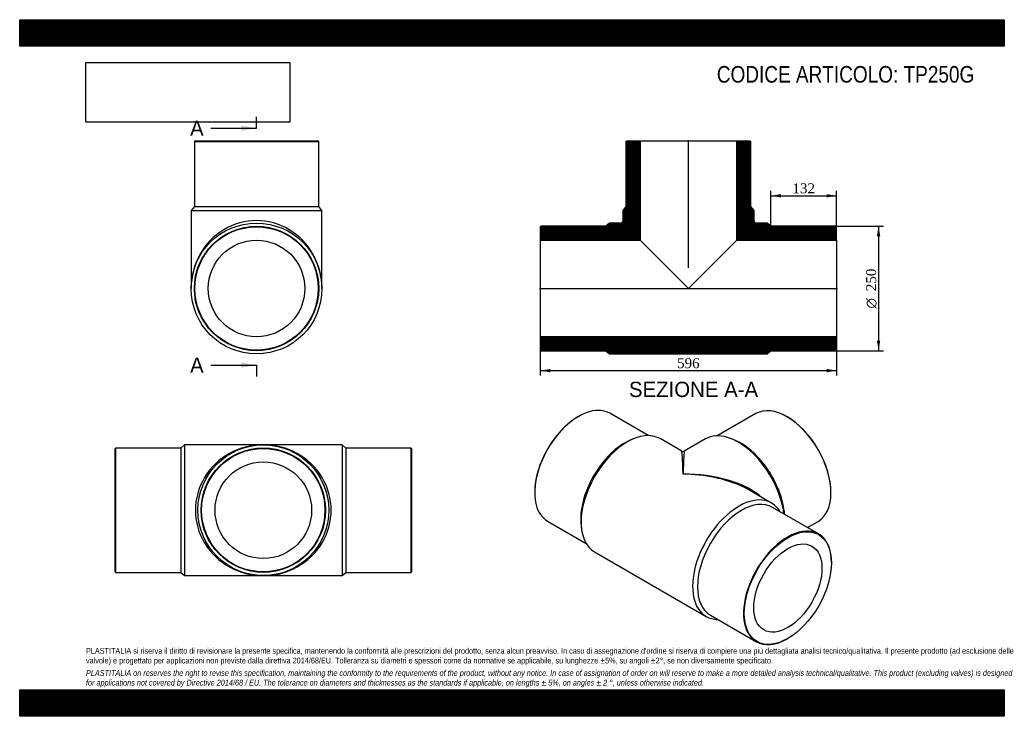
# Model space of a CAD drawing. Header units: millimetres. Extents: x 0 to 1980, y 0 to 1400.
import ezdxf
from ezdxf.enums import TextEntityAlignment as Align
from ezdxf.lldxf.tags import DXFTag

# ---------------------------------------------------------------- set-up
doc = ezdxf.new("R2010")
doc.units = ezdxf.units.MM
doc.header["$LTSCALE"] = 6.666667
for name, color, linetype in [('Default', 7, 'Continuous'), ('DV4_Default', 7, 'Continuous'), ('TP250G', 7, 'Continuous')]:
    doc.layers.add(name, color=color, linetype=linetype)
doc.styles.add('SEACAD_Solid_Edge_ANSI', font='seans.ttf')
doc.styles.add('SEACAD_Solid_Edge_ANSI1_Symbols', font='semeca1.ttf')
doc.styles.add('SEACAD_Times_New_Roman', font='times.ttf')
tags = doc.linetypes.add('CENTER2', pattern=[28.575, 19.05, -3.175, 3.175, -3.175]).pattern_tags.tags
tags[10:11] = [DXFTag(74, 4), DXFTag(75, 0), DXFTag(340, '0'), DXFTag(46, 0.0), DXFTag(50, 0.0), DXFTag(44, 0.0), DXFTag(45, 0.0)]
tags[8:9] = [DXFTag(74, 4), DXFTag(75, 0), DXFTag(340, '0'), DXFTag(46, 0.0), DXFTag(50, 0.0), DXFTag(44, 0.0), DXFTag(45, 0.0)]
tags[6:7] = [DXFTag(74, 4), DXFTag(75, 0), DXFTag(340, '0'), DXFTag(46, 0.0), DXFTag(50, 0.0), DXFTag(44, 0.0), DXFTag(45, 0.0)]
tags[4:5] = [DXFTag(74, 4), DXFTag(75, 0), DXFTag(340, '0'), DXFTag(46, 0.0), DXFTag(50, 0.0), DXFTag(44, 0.0), DXFTag(45, 0.0)]
doc.dimstyles.new('ANSImm', dxfattribs={"dimtxt": 20, "dimasz": 20, "dimexe": 10, "dimexo": 0, "dimgap": 5, "dimtad": 1, "dimdsep": 46, "dimtxsty": 'SEACAD_Times_New_Roman', "dimblk1": '_SE_FILLED', "dimblk2": '_SE_FILLED', "dimsah": 1, "dimcen": 10, "dimazin": 0, "dimtfac": 0.85, "dimtdec": 3, "dimtofl": 0, "dimtmove": 0, "dimatfit": 3, "dimfxl": 1, "dimarcsym": 0})
picture_1 = doc.add_image_def('image1.jpg', size_in_pixel=(4302, 1260))

# ---------------------------------------------------------------- blocks, each defined once
blk = doc.blocks.new('SE')
at = {"layer": 'TP250G', "color": 7, "linetype": 'Continuous'}
for p, q in [((192.9, 539.2), (191.9, 538.2)), ((191.9, 290.2), (191.9, 538.2)), ((192.9, 539.2), (192.9, 289.2)), ((323.9, 539.2), (192.9, 539.2)), ((331.4, 545.7), (323.9, 539.2)), ((323.9, 539.2), (323.9, 289.2)), ((331.4, 545.7), (331.4, 282.7)), ((489.9, 545.7), (331.4, 545.7)), ((648.4, 545.7), (489.9, 545.7)), ((648.4, 545.7), (648.4, 282.7)), ((655.9, 539.2), (648.4, 545.7)), ((655.9, 539.2), (655.9, 289.2)), ((786.9, 539.2), (655.9, 539.2)), ((786.9, 289.2), (786.9, 539.2)), ((787.9, 538.2), (786.9, 539.2)), ((787.9, 538.2), (787.9, 290.2)), ((191.9, 290.2), (192.9, 289.2)), ((192.9, 289.2), (323.9, 289.2)), ((323.9, 289.2), (331.4, 282.7)), ((331.4, 282.7), (489.9, 282.7)), ((489.9, 282.7), (648.4, 282.7)), ((648.4, 282.7), (655.9, 289.2)), ((655.9, 289.2), (786.9, 289.2)), ((786.9, 289.2), (787.9, 290.2))]:
    blk.add_line(p, q, dxfattribs=at)
for radius in [131.5, 125, 124, 97.1]:
    blk.add_circle((489.9, 414.2), radius, dxfattribs=at)
for major_axis in [(136.5, 0), (-136.5, 0)]:
    blk.add_ellipse((489.9, 414.2), major_axis=major_axis, ratio=0.96337, start_param=1.570796, end_param=4.712389, dxfattribs=at)
blk = doc.blocks.new('SE1')
at = {"layer": 'TP250G', "color": 7, "linetype": 'Continuous'}
for p, q in [((1124, 602.7), (1123.3, 602.3)), ((1264, 564.1), (1186.5, 608.9)), ((1480.4, 608.3), (1402.9, 563.5)), ((1543.7, 601.7), (1542.9, 602.1)), ((1233.6, 557.4), (1227.7, 554.8)), ((1331.5, 532.7), (1287.7, 558)), ((1379.3, 557.4), (1336.5, 532.7)), ((1439.2, 554.2), (1433.3, 556.7)), ((1035.6, 450.4), (1035.6, 449.6)), ((1511.8, 428.6), (1468, 453.9)), ((1631.3, 449), (1631.3, 449.8)), ((1606.5, 366.4), (1513.9, 419.9)), ((1061.5, 392.4), (1139, 347.6)), ((1128.9, 383.7), (1129.7, 377.4)), ((1584, 379.4), (1605.4, 391.8)), ((1156.2, 330.2), (1380.3, 200.8)), ((1632.4, 308.4), (1632.4, 309.2)), ((1388.9, 203.4), (1481.5, 149.9)), ((1544, 156.1), (1544.7, 156.5))]:
    blk.add_line(p, q, dxfattribs=at)
blk.add_arc((1334, 537), 5, 240.9237, 298.924, dxfattribs=at)
for centre, major_axis, ratio, start_param, end_param in [((1124, 500.6), (62.5, 108.3), 0.57735, 0, 3.141593), ((1542.9, 500), (-62.5, 108.3), 0.57735, 3.141593, 6.283185), ((1123.3, 501.1), (-62, -107.4), 0.57735, 3.926991, 5.497787), ((1543.7, 500.4), (62, -107.4), 0.57735, 0.785398, 2.356194), ((1221.9, 444.1), (-65.7, -113.9), 0.57735, 3.141593, 6.283185), ((1216.6, 447.2), (-62.5, -108.3), 0.57735, 3.801224, 5.623554), ((1445, 443.5), (-65.8, 113.9), 0.57735, 4.077957, 6.283185), ((1450.3, 446.6), (-62.5, 108.3), 0.57735, 4.025363, 5.623554), ((1334, 379.4), (2.5, -153.3), 0.01615, 2.346513, 3.131911), ((1334, 379.4), (-2.5, -153.3), 0.01615, 3.151274, 3.936673), ((1334, 379.4), (-189.5, -3), 0.566482, 3.704996, 4.703403), ((1334, 379.4), (-189.5, 3), 0.566482, 4.036607, 4.721375), ((1334, 379.4), (-189.5, 3), 0.566482, 3.935977, 4.036607), ((1446.1, 314.7), (-65.7, -113.9), 0.57735, 2.825864, 6.283185), ((1451.4, 311.6), (-62.5, -108.3), 0.57735, 3.141593, 6.283185), ((1544, 258.1), (-62.5, -108.3), 0.57735, 2.356194, 6.283185), ((1446.1, 314.7), (-65.7, -113.9), 0.57735, 0, 0.315729), ((1544, 258.1), (-62.5, -108.3), 0.57735, 0, 0.785398)]:
    blk.add_ellipse(centre, major_axis=major_axis, ratio=ratio, start_param=start_param, end_param=end_param, dxfattribs=at)
for major_axis in [(62, 107.4), (-48.5, -84.1)]:
    blk.add_ellipse((1544.7, 257.7), major_axis=major_axis, ratio=0.57735, dxfattribs=at)
blk = doc.blocks.new('SE2')
at = {"layer": 'TP250G', "color": 7, "linetype": 'Continuous'}
for p, q in [((352.3, 1156.3), (351.3, 1155.3)), ((351.3, 1155.3), (601.3, 1155.3)), ((351.3, 1155.3), (351.3, 1024.3)), ((352.3, 1156.3), (600.3, 1156.3)), ((601.3, 1155.3), (600.3, 1156.3)), ((601.3, 1024.3), (601.3, 1155.3)), ((351.3, 1024.3), (344.8, 1016.8)), ((344.8, 1016.8), (607.8, 1016.8)), ((344.8, 1016.8), (344.8, 859.8)), ((351.3, 1024.3), (601.3, 1024.3)), ((607.8, 1016.8), (601.3, 1024.3)), ((607.8, 859.8), (607.8, 1016.8))]:
    blk.add_line(p, q, dxfattribs=at)
for radius in [131.5, 125, 124, 97.1]:
    blk.add_circle((476.3, 859.8), radius, dxfattribs=at)
blk.add_ellipse((476.3, 859.8), major_axis=(0, -136.5), ratio=0.96337, start_param=1.570796, end_param=4.712389, dxfattribs=at)
blk = doc.blocks.new('SE4')
at = {"color": 7, "linetype": 'Continuous', "style": 'SEACAD_Solid_Edge_ANSI'}
blk.add_text('A', height=30.7, dxfattribs=at).set_placement((342.6, 1197.4), align=Align.TOP_LEFT)
blk = doc.blocks.new('SE5')
at = {"color": 7, "linetype": 'Continuous', "style": 'SEACAD_Solid_Edge_ANSI'}
blk.add_text('A', height=30.7, dxfattribs=at).set_placement((342.6, 721), align=Align.TOP_LEFT)
blk = doc.blocks.new('SEANNOT_GROUP')
at = {"linetype": 'Continuous'}
blk.add_hatch(color=7, dxfattribs=at).paths.add_polyline_path([(445.7, 1176.9), (476.3, 1182), (445.7, 1187.2)])
at = {"color": 7, "linetype": 'Continuous'}
blk.add_lwpolyline([(384.3, 1182), (476.3, 1182)], dxfattribs=at)
blk = doc.blocks.new('SEANNOT_GROUP1')
at = {"linetype": 'Continuous'}
blk.add_hatch(color=7, dxfattribs=at).paths.add_polyline_path([(445.7, 700.5), (476.3, 705.6), (445.7, 710.7)])
at = {"color": 7, "linetype": 'Continuous'}
blk.add_lwpolyline([(384.3, 705.6), (476.3, 705.6)], dxfattribs=at)
blk = doc.blocks.new('SE3')
at = {"layer": 'Default', "color": 7, "linetype": 'CENTER2'}
for p, q in [((476.3, 1182), (476.3, 1205)), ((476.3, 705.6), (476.3, 682.6))]:
    blk.add_line(p, q, dxfattribs=at)
at = {"layer": 'Default', "color": 7, "linetype": 'CENTER2', "const_width": 0.0001}
blk.add_lwpolyline([(476.3, 1182), (476.3, 705.6)], dxfattribs=at)
at = {"layer": 'Default'}
for name in ['SE4', 'SEANNOT_GROUP', 'SE5', 'SEANNOT_GROUP1']:
    blk.add_blockref(name, (0, 0), dxfattribs=at)
blk = doc.blocks.new('SE6')
at = {"layer": 'TP250G', "linetype": 'Continuous'}
h = blk.add_hatch(dxfattribs=at)
h.set_pattern_fill('LINE', scale=0.629921, angle=45, style=0)
edge = h.paths.add_edge_path()
edge.add_line((1219.8, 1024.3), (1213.3, 1016.8))
edge.add_line((1213.3, 1016.8), (1213.3, 996.3))
edge.add_arc((1208.3, 996.3), 5, 270, 360, ccw=False)
edge.add_line((1208.3, 991.3), (1186.3, 991.3))
edge.add_line((1186.3, 991.3), (1178.8, 984.8))
edge.add_line((1178.8, 984.8), (1047.8, 984.8))
edge.add_line((1047.8, 984.8), (1046.8, 983.8))
edge.add_line((1046.8, 983.8), (1046.8, 956.9))
edge.add_line((1046.8, 956.9), (1247.7, 956.9))
edge.add_line((1247.7, 956.9), (1247.7, 1156.3))
edge.add_line((1247.7, 1156.3), (1220.8, 1156.3))
edge.add_line((1220.8, 1156.3), (1219.8, 1155.3))
edge.add_line((1219.8, 1155.3), (1219.8, 1024.3))
h = blk.add_hatch(dxfattribs=at)
h.set_pattern_fill('LINE', scale=0.629921, angle=45, style=0)
edge = h.paths.add_edge_path()
edge.add_line((1469.8, 1024.3), (1469.8, 1155.3))
edge.add_line((1469.8, 1155.3), (1468.8, 1156.3))
edge.add_line((1468.8, 1156.3), (1441.9, 1156.3))
edge.add_line((1441.9, 1156.3), (1441.9, 956.9))
edge.add_line((1441.9, 956.9), (1642.8, 956.9))
edge.add_line((1642.8, 956.9), (1642.8, 983.8))
edge.add_line((1642.8, 983.8), (1641.8, 984.8))
edge.add_line((1641.8, 984.8), (1510.8, 984.8))
edge.add_line((1510.8, 984.8), (1503.3, 991.3))
edge.add_line((1503.3, 991.3), (1481.3, 991.3))
edge.add_arc((1481.3, 996.3), 5, 180, 270, ccw=False)
edge.add_line((1476.3, 996.3), (1476.3, 1016.8))
edge.add_line((1476.3, 1016.8), (1469.8, 1024.3))
h = blk.add_hatch(dxfattribs=at)
h.set_pattern_fill('LINE', scale=0.629921, angle=45, style=0)
h.paths.add_polyline_path([(1642.8, 735.8), (1642.8, 762.7), (1046.8, 762.7), (1046.8, 735.8), (1047.8, 734.8), (1178.8, 734.8), (1186.3, 728.3), (1503.3, 728.3), (1510.8, 734.8), (1641.8, 734.8)])
at = {"layer": 'DV4_Default', "color": 7, "linetype": 'CENTER2'}
for p, q in [((1344.8, 901.2), (1344.8, 1158)), ((1045, 859.8), (1644.5, 859.8))]:
    blk.add_line(p, q, dxfattribs=at)
at = {"layer": 'TP250G', "color": 7, "linetype": 'Continuous'}
for p, q in [((1219.8, 1155.3), (1220.8, 1156.3)), ((1219.8, 1024.3), (1219.8, 1155.3)), ((1220.8, 1156.3), (1247.7, 1156.3)), ((1247.7, 1156.3), (1441.9, 1156.3)), ((1247.7, 1156.3), (1247.7, 956.9)), ((1441.9, 1156.3), (1468.8, 1156.3)), ((1441.9, 956.9), (1441.9, 1156.3)), ((1468.8, 1156.3), (1469.8, 1155.3)), ((1469.8, 1155.3), (1469.8, 1024.3)), ((1213.3, 1016.8), (1219.8, 1024.3)), ((1213.3, 996.3), (1213.3, 1016.8)), ((1469.8, 1024.3), (1476.3, 1016.8)), ((1476.3, 1016.8), (1476.3, 996.3)), ((1186.3, 991.3), (1178.8, 984.8)), ((1208.3, 991.3), (1186.3, 991.3)), ((1503.3, 991.3), (1481.3, 991.3)), ((1510.8, 984.8), (1503.3, 991.3)), ((1046.8, 983.8), (1047.8, 984.8)), ((1046.8, 983.8), (1046.8, 956.9)), ((1178.8, 984.8), (1047.8, 984.8)), ((1641.8, 984.8), (1510.8, 984.8)), ((1641.8, 984.8), (1642.8, 983.8)), ((1642.8, 956.9), (1642.8, 983.8)), ((1046.8, 956.9), (1046.8, 762.7)), ((1046.8, 956.9), (1247.7, 956.9)), ((1247.7, 956.9), (1344.8, 859.8)), ((1344.8, 859.8), (1441.9, 956.9)), ((1441.9, 956.9), (1642.8, 956.9)), ((1642.8, 956.9), (1642.8, 762.7)), ((1642.8, 762.7), (1046.8, 762.7)), ((1046.8, 762.7), (1046.8, 735.8)), ((1642.8, 735.8), (1642.8, 762.7)), ((1047.8, 734.8), (1046.8, 735.8)), ((1047.8, 734.8), (1178.8, 734.8)), ((1178.8, 734.8), (1186.3, 728.3)), ((1503.3, 728.3), (1510.8, 734.8)), ((1510.8, 734.8), (1641.8, 734.8)), ((1642.8, 735.8), (1641.8, 734.8)), ((1186.3, 728.3), (1503.3, 728.3))]:
    blk.add_line(p, q, dxfattribs=at)
for centre, start, end in [((1208.3, 996.3), 270, 0), ((1481.3, 996.3), 180, 270)]:
    blk.add_arc(centre, 5, start, end, dxfattribs=at)
blk = doc.blocks.new('DMBLK332')
at = {"layer": 'Default', "linetype": 'Continuous'}
for points in [[(1066.8, 691.4), (1066.8, 698.1), (1046.8, 694.7)], [(1622.8, 691.4), (1642.8, 694.7), (1622.8, 698.1)]]:
    blk.add_hatch(color=7, dxfattribs=at).paths.add_polyline_path(points)
at = {"layer": 'Default', "color": 7, "linetype": 'Continuous'}
for p, q in [((1046.8, 762.7), (1046.8, 684.7)), ((1642.8, 762.7), (1642.8, 684.7)), ((1046.8, 694.7), (1642.8, 694.7))]:
    blk.add_line(p, q, dxfattribs=at)
at = {"layer": 'Default', "color": 7, "linetype": 'Continuous', "style": 'SEACAD_Times_New_Roman'}
blk.add_text('596', height=20, dxfattribs=at).set_placement((1322, 719.7), align=Align.TOP_LEFT)
blk = doc.blocks.new('_SE_FILLED')
at = {"color": 0}
blk.add_line((0, 0), (-1, 0), dxfattribs=at)
blk.add_solid([(0, 0), (-1, -0.1665), (-1, 0.1665), (0, 0)], dxfattribs=at)
blk = doc.blocks.new('DMBLK333')
at = {"layer": 'Default', "linetype": 'Continuous'}
for points in [[(1530.8, 1049.4), (1510.8, 1046.1), (1530.8, 1042.8)], [(1622.8, 1049.4), (1622.8, 1042.8), (1642.8, 1046.1)]]:
    blk.add_hatch(color=7, dxfattribs=at).paths.add_polyline_path(points)
at = {"layer": 'Default', "color": 7, "linetype": 'Continuous'}
for p, q in [((1510.8, 984.8), (1510.8, 1056.1)), ((1642.8, 970.3), (1642.8, 1056.1)), ((1510.8, 1046.1), (1642.8, 1046.1))]:
    blk.add_line(p, q, dxfattribs=at)
at = {"layer": 'Default', "color": 7, "linetype": 'Continuous', "style": 'SEACAD_Times_New_Roman'}
blk.add_text('132', height=20, dxfattribs=at).set_placement((1554, 1071.1), align=Align.TOP_LEFT)
blk = doc.blocks.new('GDimGGroup')
at = {"layer": 'Default', "linetype": 'Continuous'}
for points in [[(1730.5, 964.8), (1727.2, 984.8), (1723.8, 964.8)], [(1730.5, 754.8), (1723.8, 754.8), (1727.2, 734.8)]]:
    blk.add_hatch(color=7, dxfattribs=at).paths.add_polyline_path(points)
at = {"layer": 'Default', "color": 7, "linetype": 'Continuous'}
for p, q in [((1641.8, 984.8), (1737.2, 984.8)), ((1727.2, 984.8), (1727.2, 734.8)), ((1641.8, 734.8), (1737.2, 734.8))]:
    blk.add_line(p, q, dxfattribs=at)
for s, style, p in [('250', 'SEACAD_Times_New_Roman', (1702.2, 854.4)), ('O', 'SEACAD_Solid_Edge_ANSI1_Symbols', (1702.2, 819.6))]:
    blk.add_text(s, height=20, rotation=90, dxfattribs=dict(at, style=style)).set_placement(p, align=Align.TOP_LEFT)

msp = doc.modelspace()

# ---------------------------------------------------------------- hatches: boundary and pattern name
at = {"layer": 'Default', "linetype": 'Continuous'}
h = msp.add_hatch(dxfattribs=at)
h.set_pattern_fill('LINE', scale=0.629921, angle=45, style=0)
h.paths.add_polyline_path([(1980, 1346.667), (1980, 1400), (0, 1400), (0, 1346.667)])
for points in [[(1980, 1346.667), (1980, 1400), (0, 1400), (0, 1346.667)], [(1980, 0), (1980, 53.333), (0, 53.333), (0, 0)]]:
    msp.add_hatch(color=7, dxfattribs=at).paths.add_polyline_path(points)
h = msp.add_hatch(dxfattribs=at)
h.set_pattern_fill('LINE', scale=0.629921, angle=45, style=0)
h.paths.add_polyline_path([(1980, 0), (1980, 53.333), (0, 53.333), (0, 0)])

# ---------------------------------------------------------------- linework, layer by layer
at = {"layer": 'Default', "color": 7, "linetype": 'Continuous'}
for p, q in [((0, 1400), (1980, 1400)), ((0, 1346.667), (0, 1400)), ((1980, 1400), (1980, 1346.667)), ((1980, 1346.667), (0, 1346.667)), ((0, 53.333), (1980, 53.333)), ((0, 0), (0, 53.333)), ((1980, 53.333), (1980, 0)), ((1980, 0), (0, 0))]:
    msp.add_line(p, q, dxfattribs=at)

# ---------------------------------------------------------------- block references
at = {"layer": 'Default'}
for name in ['SE3', 'SE2', 'SE6', 'GDimGGroup', 'SE1', 'SE']:
    msp.add_blockref(name, (0, 0), dxfattribs=at)

# ---------------------------------------------------------------- texts
at = {"layer": 'Default', "color": 7, "linetype": 'Continuous', "style": 'SEACAD_Solid_Edge_ANSI'}
msp.add_text('SEZIONE A-A', height=30.66667, dxfattribs=at).set_placement((1225.12, 672.334), align=Align.TOP_LEFT)
at = {"layer": 'Default', "attachment_point": 1}
for s, insert, char_height, width in [('{\\fArial Narrow|b0||i0||c0|p34;\\C7;\\H33.33333333;\\W1.;CODICE ARTICOLO: TP250G}', (1401.908, 1306.89), 33.33333, 553.79857), ("{\\fArial Narrow|b0||i0||c0|p34;\\C7;\\H11.66666667;\\W1.;PLASTITALIA si riserva il diritto di revisionare la presente specifica, mantenendo la conformità alle prescrizioni del prodotto, senza alcun preavviso. In caso di assegnazione d'ordine si riserva di compiere una più dettagliata analisi tecnico/qualitativa. Il presente prodotto (ad esclusione delle \\P}{\\fArial Narrow|b0||i0||c0|p34;\\C7;\\H11.66666667;\\W1.;valvole) è progettato per applicazioni non previste dalla direttiva 2014/68/EU. Tolleranza su diametri e spessori come da normative se applicabile, su lunghezze ±5%, su angoli ±2°, se non diversamente specificato.\\P}{\\fArial Narrow|b0||i0||c0|p34;\\C7;\\H3.333333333;\\W1.;   \\P}{\\fArial Narrow|b0||i1||c0|p34;\\C7;\\H11.66666667;\\W1.;PLASTITALIA on reserves the right to revise this specification, maintaining the conformity to the requirements of the product, without any notice. In case of assignation of order on will reserve to make a more detailed analysis technical/qualitative. This product (excluding valves) is designed \\P}{\\fArial Narrow|b0||i1||c0|p34;\\C7;\\H11.66666667;\\W1.;for applications not covered by Directive 2014/68 / EU. The tolerance on diameters and thicknesses as the standards if applicable, on lengths ± 5%, on angles ± 2 °, unless otherwise indicated.\\P}", (133.333, 137.349), 11.666667, 1713.33333)]:
    msp.add_mtext(s, dxfattribs=dict(at, insert=insert, char_height=char_height, width=width))

# ---------------------------------------------------------------- dimensions: what is measured, and where the dimension line sits
at = {"layer": 'Default', "color": 7, "linetype": 'Continuous'}
dim = msp.add_linear_dim(base=(1642.775, 1046.096), p1=(1510.775, 984.788), p2=(1642.775, 970.338), text='\\A1;<>', dimstyle='ANSImm', dxfattribs=at)
dim.commit()
dim.dimension.update_dxf_attribs({"geometry": 'DMBLK333', "text_midpoint": (1576.775, 1046.096), "dimtype": 160})
dim = msp.add_linear_dim(base=(1046.775, 694.722), p1=(1046.775, 762.688), p2=(1642.775, 762.688), angle=0, text='\\A1;<>', dimstyle='ANSImm', dxfattribs=at)
dim.commit()
dim.dimension.update_dxf_attribs({"geometry": 'DMBLK332', "text_midpoint": (1344.775, 694.722), "dimtype": 161})

# ---------------------------------------------------------------- pictures from other files: only their frames are drawn
image = msp.add_image(picture_1, insert=(133.333, 1194.021), size_in_units=(409.714, 120))
image.dxf.flags = 7

doc.saveas('drawing.dxf')
